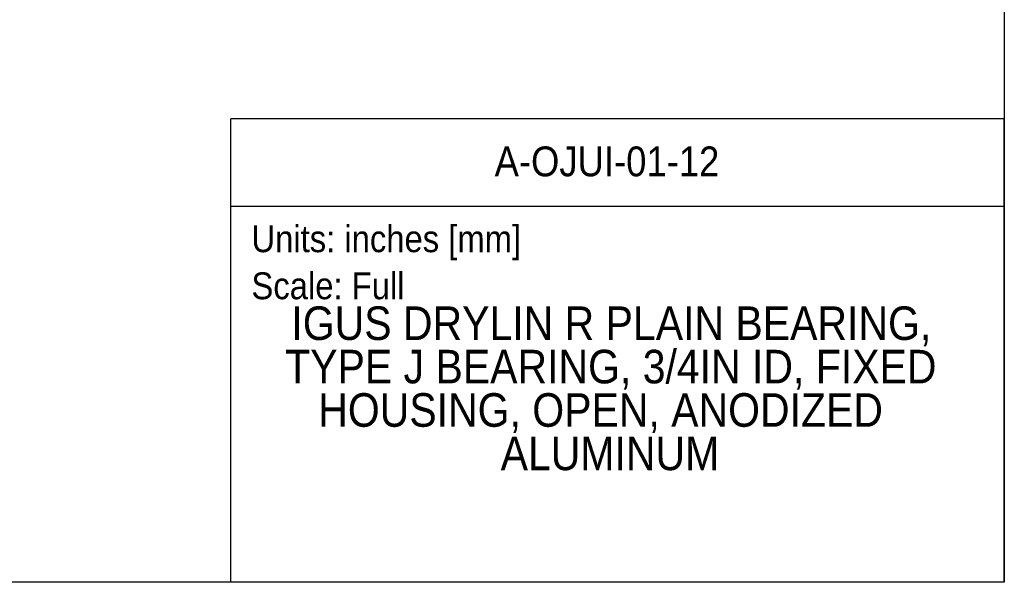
# Model space of a CAD drawing. Header units: inches. Extents: x 0 to 11, y 0 to 8.5.
# Tile 2 of 4: x 5.5 to 11, y 0 to 3.1. Entities that reach past the tile are written whole.
import ezdxf
from ezdxf.enums import TextEntityAlignment as Align

# ---------------------------------------------------------------- set-up
doc = ezdxf.new("R2010")
doc.units = ezdxf.units.IN
doc.header["$MEASUREMENT"] = 0
doc.linetypes.add('SLD-Solid', pattern=[0])
doc.layers.add('SLD-DEFPOINTS', color=7, linetype='Continuous')
doc.layers.add('TEXT', color=140, linetype='SLD-Solid', lineweight=25)
doc.styles.add('SLDTEXTSTYLE0', font='GOTHIC.TTF', dxfattribs={"width": 0.913})

# ---------------------------------------------------------------- blocks, each defined once
blk = doc.blocks.new('Block1')
at = {"layer": 'TEXT'}
for p, q in [((11.0001, 2.5891), (6.6789, 2.5891)), ((6.6789, 0.0001), (6.6789, 2.5891)), ((11.0001, 0.0001), (11.0001, 2.5891)), ((6.6789, 2.1022), (11.0001, 2.1022)), ((11.0001, 0.0001), (6.6789, 0.0001))]:
    blk.add_line(p, q, dxfattribs=at)
at = {"layer": 'TEXT', "char_height": 0.15, "attachment_point": 1, "style": 'SLDTEXTSTYLE0'}
for s, insert in [('Units: inches [mm]', (6.7948, 1.9945)), ('Scale: Full', (6.7948, 1.7317))]:
    blk.add_mtext(s, dxfattribs=dict(at, insert=insert))
at = {"layer": 'TEXT', "color": 140, "style": 'SLDTEXTSTYLE0', "width": 0.913}
for tag, height, p in [('AUTOATTR0', 0.1667, (8.153, 2.2184)), ('AUTOATTR1_0', 0.1875, (7.0178, 1.2977)), ('AUTOATTR1_1', 0.1875, (6.9831, 1.0553)), ('AUTOATTR1_2', 0.1875, (7.1679, 0.8128)), ('AUTOATTR1_3', 0.1875, (8.1868, 0.5704))]:
    blk.add_attdef(tag, text='', height=height, dxfattribs=at).set_placement(p, align=Align.BOTTOM_LEFT)

msp = doc.modelspace()

# ---------------------------------------------------------------- linework, layer by layer
at = {"color": 7, "linetype": 'SLD-Solid'}
for p, q in [((11.0001, 8.50011), (11.0001, 0.00011)), ((11.0001, 0.00011), (0.0001, 0.00011))]:
    msp.add_line(p, q, dxfattribs=at)

# ---------------------------------------------------------------- block references
at = {"layer": 'SLD-DEFPOINTS'}
ref = msp.add_blockref('Block1', (0, 0), dxfattribs=at)
ref.add_attrib('AUTOATTR0', 'A-OJUI-01-12', dxfattribs={"layer": 'TEXT', "height": 0.1666667, "style": 'SLDTEXTSTYLE0', "width": 0.913}).set_placement((8.15297, 2.21838), align=Align.BOTTOM_LEFT)
ref.add_attrib('AUTOATTR1_0', 'IGUS DRYLIN R PLAIN BEARING, ', dxfattribs={"layer": 'TEXT', "height": 0.1875, "style": 'SLDTEXTSTYLE0', "width": 0.913}).set_placement((7.01775, 1.29771), align=Align.BOTTOM_LEFT)
ref.add_attrib('AUTOATTR1_1', 'TYPE J BEARING, 3/4IN ID, FIXED ', dxfattribs={"layer": 'TEXT', "height": 0.1875, "style": 'SLDTEXTSTYLE0', "width": 0.913}).set_placement((6.98312, 1.05527), align=Align.BOTTOM_LEFT)
ref.add_attrib('AUTOATTR1_2', 'HOUSING, OPEN, ANODIZED ', dxfattribs={"layer": 'TEXT', "height": 0.1875, "style": 'SLDTEXTSTYLE0', "width": 0.913}).set_placement((7.16788, 0.81282), align=Align.BOTTOM_LEFT)
ref.add_attrib('AUTOATTR1_3', 'ALUMINUM', dxfattribs={"layer": 'TEXT', "height": 0.1875, "style": 'SLDTEXTSTYLE0', "width": 0.913}).set_placement((8.18676, 0.57037), align=Align.BOTTOM_LEFT)

doc.saveas('drawing.dxf')
